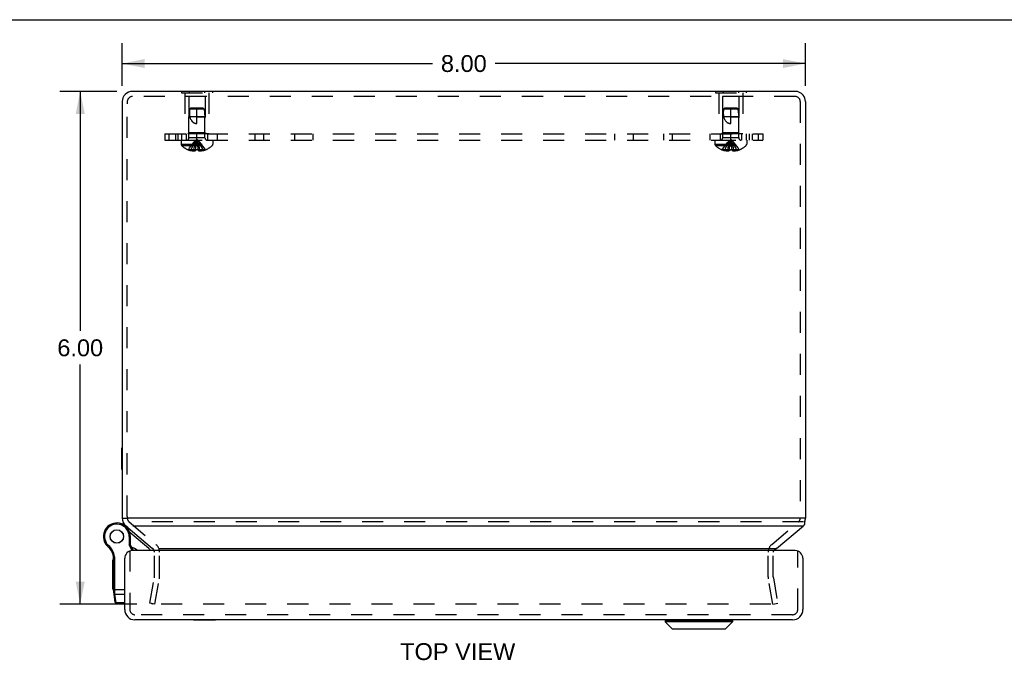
# Model space of a CAD drawing. Header units: inches. Extents: x 0 to 44.7, y 0 to 28.9.
# Tile 8 of 9: x 10.5 to 22, y 21.4 to 28.9. Entities that reach past the tile are written whole.
import ezdxf

# ---------------------------------------------------------------- set-up
doc = ezdxf.new("R2010")
doc.units = ezdxf.units.IN
doc.header["$LTSCALE"] = 2.460526
doc.header["$MEASUREMENT"] = 0
doc.linetypes.add('HIDDEN', pattern=[0.2, 0.1, -0.1])
doc.layers.get('0').update_dxf_attribs({"linetype": 'CONTINUOUS'})
for name, color, linetype in [('DEFAULT_2', 8, 'HIDDEN'), ('DIMENSIONS', 7, 'CONTINUOUS'), ('DOOR_ASSEMBLY', 7, 'CONTINUOUS'), ('SUBPANEL', 7, 'CONTINUOUS')]:
    doc.layers.add(name, color=color, linetype=linetype)
doc.styles.get("Standard").update_dxf_attribs({"font": 'arial.ttf'})
doc.dimstyles.new('DIMSTYLE_1', dxfattribs={"dimtxt": 0.197368, "dimasz": 0.263158, "dimexe": 0.09, "dimexo": 0.07, "dimgap": 0.0375, "dimtad": 0, "dimtih": 1, "dimtoh": 1, "dimzin": 4, "dimdsep": 46, "dimtxsty": 'Standard', "dimblk": '_FILLED', "dimblk1": '_FILLED', "dimblk2": '_FILLED', "dimcen": 0.09, "dimazin": 1, "dimtfac": 1, "dimtdec": 3, "dimtofl": 0, "dimtmove": 0, "dimatfit": 3, "dimldrblk": '_FILLED', "dimfxl": 0, "dimtolj": 1, "dimtzin": 4, "dimarcsym": 0})

# ---------------------------------------------------------------- blocks, each defined once
blk = doc.blocks.new('_FILLED')
at = {"color": 0, "linetype": 'ByBlock'}
blk.add_solid([(0, 0), (-1, 0.2), (-1, -0.2)], dxfattribs=at)
blk = doc.blocks.new('*D11')
at = {"layer": 'DIMENSIONS', "color": 2, "linetype": 'Continuous'}
for p, q in [((11.608, 28.108), (10.944, 28.108)), ((11.181, 28.108), (11.181, 25.305)), ((11.181, 22.107), (11.181, 24.91)), ((11.842, 22.107), (10.944, 22.107))]:
    blk.add_line(p, q, dxfattribs=at)
at = {"layer": 'DIMENSIONS', "color": 2, "linetype": 'Continuous', "xscale": 0.2631578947, "yscale": 0.2631578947, "zscale": 0.2631578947}
for p, rotation in [((11.181, 28.108), 90), ((11.181, 22.107), 270)]:
    blk.add_blockref('_FILLED', p, dxfattribs=dict(at, rotation=rotation))
at = {"layer": 'DIMENSIONS', "color": 2, "linetype": 'Continuous', "insert": (11.181, 25.206), "char_height": 0.1974, "width": 0.53634, "attachment_point": 2, "line_spacing_factor": 0.9}
blk.add_mtext('6.00', dxfattribs=at)
blk = doc.blocks.new('*D12')
at = {"layer": 'DIMENSIONS', "color": 2, "linetype": 'Continuous'}
for p, q in [((11.672, 28.172), (11.672, 28.671)), ((19.672, 28.172), (19.672, 28.671)), ((11.672, 28.434), (15.306, 28.434)), ((19.672, 28.434), (16.039, 28.434))]:
    blk.add_line(p, q, dxfattribs=at)
at = {"layer": 'DIMENSIONS', "color": 2, "linetype": 'Continuous', "xscale": 0.2631578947, "yscale": 0.2631578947, "zscale": 0.2631578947, "rotation": 180}
blk.add_blockref('_FILLED', (11.672, 28.434), dxfattribs=at)
at = {"layer": 'DIMENSIONS', "color": 2, "linetype": 'Continuous', "xscale": 0.2631578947, "yscale": 0.2631578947, "zscale": 0.2631578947}
blk.add_blockref('_FILLED', (19.672, 28.434), dxfattribs=at)
at = {"layer": 'DIMENSIONS', "color": 2, "linetype": 'Continuous', "insert": (15.672, 28.533), "char_height": 0.1974, "width": 0.53634, "attachment_point": 2, "line_spacing_factor": 0.9}
blk.add_mtext('8.00', dxfattribs=at)

msp = doc.modelspace()

# ---------------------------------------------------------------- linework, layer by layer
at = {"color": 7, "linetype": 'Continuous'}
for p, q in [((0, 28.947), (44.737, 28.947)), ((12.367, 28.112), (12.367, 28.108)), ((12.367, 28.112), (12.728, 28.112)), ((12.457, 28.112), (12.457, 28.108)), ((12.638, 28.112), (12.638, 28.108)), ((12.728, 28.112), (12.728, 28.108)), ((18.617, 28.112), (18.617, 28.108)), ((18.617, 28.112), (18.978, 28.112)), ((18.707, 28.112), (18.707, 28.108)), ((18.888, 28.112), (18.888, 28.108)), ((18.978, 28.112), (18.978, 28.108)), ((11.668, 23.681), (11.668, 23.937)), ((11.668, 23.937), (11.672, 23.937)), ((11.668, 23.681), (11.672, 23.681)), ((11.672, 23.115), (11.734, 23.115)), ((19.672, 23.115), (19.652, 23.115)), ((19.664, 23.05), (19.664, 23.082)), ((12.013, 22.772), (12.013, 22.773))]:
    msp.add_line(p, q, dxfattribs=at)
at = {"color": 3, "linetype": 'Continuous'}
for p, q in [((19.552, 28.108), (11.792, 28.108)), ((11.672, 27.988), (11.672, 23.115)), ((19.672, 27.988), (19.672, 23.115)), ((19.652, 23.115), (11.734, 23.115)), ((11.715, 23.023), (12.029, 22.76)), ((11.798, 23.023), (19.648, 23.023)), ((19.332, 22.76), (19.648, 23.023)), ((12.111, 22.76), (19.332, 22.76))]:
    msp.add_line(p, q, dxfattribs=at)
for points in [[(19.664, 23.05), (19.664, 23.052), (19.664, 23.053), (19.664, 23.055), (19.663, 23.057), (19.663, 23.059), (19.662, 23.061), (19.662, 23.062), (19.661, 23.064)], [(19.648, 23.023), (19.648, 23.024), (19.649, 23.024), (19.649, 23.025), (19.65, 23.026), (19.65, 23.026), (19.651, 23.027)], [(19.655, 23.031), (19.654, 23.03), (19.654, 23.03), (19.653, 23.029), (19.652, 23.029), (19.652, 23.028), (19.651, 23.027)], [(19.655, 23.031), (19.655, 23.031), (19.656, 23.032), (19.656, 23.032), (19.656, 23.032), (19.657, 23.032), (19.657, 23.033)], [(19.657, 23.033), (19.658, 23.034), (19.659, 23.035), (19.66, 23.036), (19.661, 23.037), (19.661, 23.038), (19.662, 23.04), (19.663, 23.041), (19.663, 23.043), (19.664, 23.044), (19.664, 23.046), (19.664, 23.048), (19.664, 23.05), (19.664, 23.05)], [(19.332, 22.76), (19.328, 22.757), (19.324, 22.755), (19.32, 22.752), (19.316, 22.749), (19.312, 22.746), (19.308, 22.743), (19.304, 22.74), (19.3, 22.736), (19.296, 22.733)]]:
    msp.add_lwpolyline(points, dxfattribs=at)
for centre, start, end in [((11.792, 27.988), 90, 180), ((19.552, 27.988), 0, 40.4027), ((11.792, 23.115), 180, 230), ((19.552, 23.115), 338.6312, 360)]:
    msp.add_arc(centre, 0.12, start, end, dxfattribs=at)
at = {"color": 7, "linetype": 'Continuous'}
msp.add_arc((19.552, 27.988), 0.12, 40.4027, 90, dxfattribs=at)
at = {"layer": 'DEFAULT_2', "color": 8, "linetype": 'HIDDEN'}
for p, q in [((19.552, 28.048), (11.792, 28.048)), ((12.367, 28.108), (12.367, 28.091)), ((12.367, 28.091), (12.728, 28.091)), ((12.407, 28.091), (12.407, 27.612)), ((12.452, 28.049), (12.452, 27.622)), ((12.642, 28.049), (12.452, 28.049)), ((12.457, 28.108), (12.457, 28.091)), ((12.638, 28.108), (12.638, 28.091)), ((12.642, 28.049), (12.642, 27.622)), ((12.687, 28.091), (12.687, 27.612)), ((12.728, 28.108), (12.728, 28.091)), ((18.617, 28.108), (18.617, 28.091)), ((18.617, 28.091), (18.978, 28.091)), ((18.657, 28.091), (18.657, 27.612)), ((18.702, 28.049), (18.702, 27.622)), ((18.892, 28.049), (18.702, 28.049)), ((18.707, 28.108), (18.707, 28.091)), ((18.888, 28.108), (18.888, 28.091)), ((18.892, 28.049), (18.892, 27.622)), ((18.937, 28.091), (18.937, 27.612)), ((18.978, 28.108), (18.978, 28.091)), ((11.732, 27.988), (11.732, 27.961)), ((11.732, 23.134), (11.732, 27.961)), ((12.462, 27.902), (12.453, 27.812)), ((12.473, 27.912), (12.462, 27.902)), ((12.632, 27.902), (12.462, 27.902)), ((12.621, 27.912), (12.473, 27.912)), ((12.547, 27.732), (12.547, 27.912)), ((12.621, 27.912), (12.632, 27.902)), ((12.632, 27.902), (12.641, 27.812)), ((18.712, 27.902), (18.703, 27.812)), ((18.723, 27.912), (18.712, 27.902)), ((18.882, 27.902), (18.712, 27.902)), ((18.871, 27.912), (18.723, 27.912)), ((18.797, 27.732), (18.797, 27.912)), ((18.871, 27.912), (18.882, 27.902)), ((18.882, 27.902), (18.891, 27.812)), ((19.612, 27.988), (19.612, 23.115)), ((12.453, 27.565), (12.453, 27.812)), ((12.641, 27.812), (12.453, 27.812)), ((12.547, 27.812), (12.641, 27.812)), ((12.641, 27.565), (12.641, 27.812)), ((18.703, 27.565), (18.703, 27.812)), ((18.891, 27.812), (18.703, 27.812)), ((18.797, 27.812), (18.891, 27.812)), ((18.891, 27.565), (18.891, 27.812)), ((12.687, 27.612), (12.407, 27.612)), ((12.452, 27.622), (12.442, 27.612)), ((12.642, 27.622), (12.452, 27.622)), ((12.641, 27.565), (12.453, 27.565)), ((12.642, 27.622), (12.652, 27.612)), ((18.937, 27.612), (18.657, 27.612)), ((18.702, 27.622), (18.692, 27.612)), ((18.892, 27.622), (18.702, 27.622)), ((18.891, 27.565), (18.703, 27.565)), ((18.892, 27.622), (18.902, 27.612)), ((12.361, 27.537), (12.361, 27.49)), ((12.361, 27.537), (12.734, 27.537)), ((12.361, 27.49), (12.734, 27.49)), ((12.367, 27.476), (12.728, 27.476)), ((12.532, 27.423), (12.534, 27.446)), ((12.556, 27.488), (12.553, 27.509)), ((12.559, 27.467), (12.556, 27.488)), ((12.561, 27.446), (12.558, 27.467)), ((12.563, 27.423), (12.561, 27.446)), ((12.734, 27.537), (12.734, 27.49)), ((18.611, 27.537), (18.984, 27.537)), ((18.611, 27.537), (18.611, 27.49)), ((18.611, 27.49), (18.984, 27.49)), ((18.617, 27.476), (18.978, 27.476)), ((18.782, 27.423), (18.784, 27.446)), ((18.806, 27.488), (18.803, 27.509)), ((18.809, 27.467), (18.806, 27.488)), ((18.811, 27.446), (18.808, 27.467)), ((18.813, 27.423), (18.811, 27.446)), ((18.984, 27.537), (18.984, 27.49)), ((12.448, 27.424), (12.448, 27.423)), ((12.448, 27.424), (12.449, 27.423)), ((12.532, 27.423), (12.449, 27.423)), ((12.479, 27.423), (12.479, 27.413)), ((12.513, 27.423), (12.513, 27.408)), ((12.532, 27.424), (12.532, 27.423)), ((12.532, 27.423), (12.532, 27.413)), ((12.563, 27.424), (12.563, 27.423)), ((12.563, 27.423), (12.563, 27.413)), ((12.646, 27.423), (12.563, 27.423)), ((12.582, 27.423), (12.582, 27.408)), ((12.616, 27.423), (12.616, 27.413)), ((12.646, 27.423), (12.647, 27.424)), ((12.647, 27.424), (12.647, 27.423)), ((18.698, 27.424), (18.698, 27.423)), ((18.699, 27.423), (18.698, 27.424)), ((18.782, 27.423), (18.699, 27.423)), ((18.729, 27.423), (18.729, 27.413)), ((18.763, 27.423), (18.763, 27.408)), ((18.782, 27.424), (18.787, 27.424)), ((18.782, 27.424), (18.782, 27.423)), ((18.782, 27.423), (18.782, 27.413)), ((18.792, 27.423), (18.787, 27.424)), ((18.792, 27.423), (18.797, 27.423)), ((18.813, 27.424), (18.813, 27.423)), ((18.896, 27.423), (18.813, 27.423)), ((18.813, 27.423), (18.813, 27.413)), ((18.832, 27.423), (18.832, 27.408)), ((18.866, 27.423), (18.866, 27.413)), ((18.897, 27.424), (18.896, 27.423)), ((18.897, 27.424), (18.897, 27.423)), ((11.732, 23.134), (11.732, 23.115)), ((11.754, 23.069), (12.067, 22.806)), ((19.648, 23.069), (11.798, 23.069)), ((19.278, 22.806), (19.591, 23.069)), ((12.05, 22.425), (12.05, 22.714)), ((12.11, 22.425), (12.11, 22.714)), ((19.235, 22.425), (19.235, 22.714)), ((19.295, 22.425), (19.295, 22.714)), ((11.997, 22.118), (12.049, 22.415)), ((12.056, 22.107), (12.108, 22.404)), ((19.289, 22.107), (19.237, 22.404)), ((19.296, 22.415), (19.348, 22.118)), ((12.056, 22.107), (11.997, 22.118)), ((19.265, 22.107), (12.026, 22.107)), ((19.289, 22.107), (19.348, 22.118))]:
    msp.add_line(p, q, dxfattribs=at)
for points in [[(12.463, 27.902), (12.462, 27.89), (12.461, 27.879), (12.46, 27.867), (12.46, 27.855), (12.46, 27.844), (12.461, 27.833), (12.462, 27.822), (12.463, 27.812)], [(12.463, 27.902), (12.468, 27.907), (12.471, 27.909)], [(18.713, 27.902), (18.712, 27.89), (18.711, 27.879), (18.71, 27.867), (18.71, 27.855), (18.71, 27.844), (18.711, 27.833), (18.712, 27.822), (18.713, 27.812)], [(18.713, 27.902), (18.718, 27.907), (18.721, 27.909)], [(12.463, 27.812), (12.465, 27.804), (12.468, 27.798), (12.47, 27.791), (12.473, 27.785), (12.476, 27.779), (12.479, 27.774), (12.482, 27.77), (12.485, 27.765), (12.488, 27.761), (12.491, 27.758), (12.494, 27.754), (12.497, 27.751), (12.5, 27.749), (12.503, 27.746), (12.507, 27.744), (12.51, 27.742), (12.513, 27.74), (12.517, 27.739), (12.52, 27.737), (12.524, 27.736), (12.528, 27.735), (12.531, 27.734), (12.535, 27.733), (12.539, 27.732), (12.543, 27.732), (12.547, 27.732)], [(18.713, 27.812), (18.715, 27.804), (18.718, 27.798), (18.72, 27.791), (18.723, 27.785), (18.726, 27.779), (18.729, 27.774), (18.732, 27.77), (18.735, 27.765), (18.738, 27.761), (18.741, 27.758), (18.744, 27.754), (18.747, 27.751), (18.75, 27.749), (18.753, 27.746), (18.757, 27.744), (18.76, 27.742), (18.763, 27.74), (18.767, 27.739), (18.77, 27.737), (18.774, 27.736), (18.778, 27.735), (18.781, 27.734), (18.785, 27.733), (18.789, 27.732), (18.793, 27.732), (18.797, 27.732)], [(12.448, 27.424), (12.462, 27.446), (12.477, 27.467), (12.493, 27.488), (12.51, 27.509), (12.528, 27.528), (12.547, 27.547)], [(12.479, 27.423), (12.488, 27.446), (12.499, 27.467), (12.51, 27.488), (12.521, 27.508), (12.534, 27.528), (12.547, 27.547)], [(12.513, 27.423), (12.517, 27.446), (12.523, 27.467), (12.528, 27.488), (12.534, 27.508), (12.541, 27.528), (12.547, 27.547)], [(12.534, 27.446), (12.536, 27.467), (12.539, 27.488), (12.542, 27.509), (12.544, 27.528), (12.547, 27.547)], [(12.536, 27.467), (12.539, 27.488), (12.542, 27.508), (12.544, 27.528), (12.547, 27.547)], [(12.582, 27.423), (12.578, 27.446), (12.572, 27.467), (12.567, 27.488), (12.561, 27.508), (12.554, 27.528), (12.547, 27.547)], [(12.553, 27.508), (12.55, 27.528), (12.547, 27.547)], [(12.553, 27.509), (12.55, 27.528), (12.547, 27.547)], [(12.616, 27.423), (12.607, 27.446), (12.596, 27.467), (12.585, 27.488), (12.573, 27.508), (12.561, 27.528), (12.547, 27.547)], [(12.647, 27.424), (12.633, 27.446), (12.618, 27.467), (12.602, 27.488), (12.585, 27.509), (12.567, 27.528), (12.547, 27.547)], [(18.698, 27.424), (18.712, 27.446), (18.727, 27.467), (18.743, 27.488), (18.76, 27.509), (18.778, 27.528), (18.797, 27.547)], [(18.729, 27.423), (18.738, 27.446), (18.749, 27.467), (18.76, 27.488), (18.771, 27.508), (18.784, 27.528), (18.797, 27.547)], [(18.763, 27.423), (18.767, 27.446), (18.773, 27.467), (18.778, 27.488), (18.784, 27.508), (18.791, 27.528), (18.797, 27.547)], [(18.784, 27.446), (18.786, 27.467), (18.789, 27.488), (18.792, 27.509), (18.794, 27.528), (18.797, 27.547)], [(18.786, 27.467), (18.789, 27.488), (18.792, 27.508), (18.794, 27.528), (18.797, 27.547)], [(18.832, 27.423), (18.828, 27.446), (18.822, 27.467), (18.817, 27.488), (18.811, 27.508), (18.804, 27.528), (18.797, 27.547)], [(18.803, 27.508), (18.8, 27.528), (18.797, 27.547)], [(18.803, 27.509), (18.8, 27.528), (18.797, 27.547)], [(18.897, 27.424), (18.883, 27.446), (18.868, 27.467), (18.852, 27.488), (18.835, 27.509), (18.817, 27.528), (18.797, 27.547)], [(18.866, 27.423), (18.857, 27.446), (18.846, 27.467), (18.835, 27.488), (18.823, 27.508), (18.811, 27.528), (18.797, 27.547)], [(12.513, 27.408), (12.509, 27.409), (12.504, 27.409), (12.5, 27.41), (12.496, 27.41), (12.492, 27.411), (12.488, 27.412), (12.483, 27.412), (12.479, 27.413)], [(12.532, 27.413), (12.53, 27.412), (12.527, 27.412), (12.525, 27.411), (12.522, 27.41), (12.52, 27.41), (12.517, 27.409), (12.515, 27.409), (12.513, 27.408)], [(12.563, 27.424), (12.558, 27.424), (12.553, 27.423), (12.547, 27.423), (12.542, 27.423), (12.537, 27.424), (12.532, 27.424)], [(12.582, 27.408), (12.58, 27.409), (12.578, 27.409), (12.575, 27.41), (12.573, 27.41), (12.57, 27.411), (12.568, 27.412), (12.565, 27.412), (12.563, 27.413)], [(12.616, 27.413), (12.611, 27.412), (12.607, 27.412), (12.603, 27.411), (12.599, 27.41), (12.595, 27.41), (12.59, 27.409), (12.586, 27.409), (12.582, 27.408)], [(18.763, 27.408), (18.759, 27.409), (18.754, 27.409), (18.75, 27.41), (18.746, 27.41), (18.742, 27.411), (18.738, 27.412), (18.733, 27.412), (18.729, 27.413)], [(18.782, 27.413), (18.78, 27.412), (18.777, 27.412), (18.775, 27.411), (18.772, 27.41), (18.77, 27.41), (18.767, 27.409), (18.765, 27.409), (18.763, 27.408)], [(18.813, 27.424), (18.808, 27.424), (18.803, 27.423), (18.797, 27.423)], [(18.832, 27.408), (18.83, 27.409), (18.828, 27.409), (18.825, 27.41), (18.823, 27.41), (18.82, 27.411), (18.818, 27.412), (18.815, 27.412), (18.813, 27.413)], [(18.866, 27.413), (18.861, 27.412), (18.857, 27.412), (18.853, 27.411), (18.849, 27.41), (18.845, 27.41), (18.84, 27.409), (18.836, 27.409), (18.832, 27.408)], [(12.018, 22.115), (12.018, 22.115), (12.018, 22.116), (12.018, 22.117)], [(12.026, 22.107), (12.026, 22.107), (12.025, 22.108), (12.024, 22.108), (12.024, 22.108), (12.023, 22.108), (12.023, 22.108), (12.022, 22.109), (12.022, 22.109), (12.021, 22.109), (12.021, 22.11), (12.02, 22.11), (12.02, 22.111), (12.019, 22.111), (12.019, 22.112), (12.019, 22.112), (12.019, 22.113), (12.019, 22.114), (12.018, 22.114), (12.018, 22.115), (12.018, 22.115)]]:
    msp.add_lwpolyline(points, dxfattribs=at)
for centre, radius, start, end in [((11.792, 27.988), 0.06, 90, 180), ((19.552, 27.988), 0.06, 0, 90), ((12.425, 27.565), 0.0282, 270, 360), ((12.67, 27.565), 0.0282, 180, 270), ((18.675, 27.565), 0.0282, 270, 360), ((18.92, 27.565), 0.0282, 180, 270), ((12.381, 27.49), 0.02, 180, 226.4862), ((12.547, 27.666), 0.262, 226.4862, 247.6643), ((12.547, 27.666), 0.262, 292.3357, 313.5138), ((12.714, 27.49), 0.02, 313.5138, 360), ((18.631, 27.49), 0.02, 180, 226.4862), ((18.797, 27.666), 0.262, 226.4862, 247.6643), ((18.797, 27.666), 0.262, 292.3357, 313.5138), ((18.964, 27.49), 0.02, 313.5138, 360), ((12.547, 27.666), 0.261, 247.9106, 254.8059), ((12.547, 27.666), 0.261, 285.1941, 292.0894), ((18.797, 27.666), 0.261, 247.9106, 254.8059), ((18.797, 27.666), 0.261, 285.1941, 292.0894), ((11.792, 23.115), 0.06, 180, 230), ((19.552, 23.115), 0.06, 310, 360), ((11.99, 22.714), 0.06, 0.6789, 50), ((11.99, 22.714), 0.12, 0, 50), ((19.355, 22.714), 0.12, 130, 180), ((19.355, 22.714), 0.06, 152.7669, 180), ((11.99, 22.425), 0.06, 350, 360), ((11.99, 22.425), 0.12, 350, 360), ((19.355, 22.425), 0.12, 180, 190), ((19.355, 22.425), 0.06, 180, 190)]:
    msp.add_arc(centre, radius, start, end, dxfattribs=at)
at = {"layer": 'DOOR_ASSEMBLY', "color": 7, "linetype": 'Continuous'}
for p, q in [((11.667, 23.045), (11.667, 23.045)), ((11.734, 22.995), (11.74, 23.002)), ((11.986, 22.757), (11.76, 22.946)), ((11.474, 22.819), (11.485, 22.826)), ((11.474, 22.819), (11.485, 22.826)), ((11.485, 22.826), (11.485, 22.826)), ((11.754, 22.899), (11.754, 22.801)), ((11.767, 22.899), (11.754, 22.899)), ((11.767, 22.899), (11.767, 22.804)), ((11.474, 22.819), (11.474, 22.819)), ((11.503, 22.783), (11.512, 22.793)), ((11.767, 22.804), (11.754, 22.801)), ((11.789, 22.733), (11.754, 22.801)), ((11.804, 22.733), (11.767, 22.804)), ((11.562, 22.284), (11.562, 22.624)), ((11.572, 22.624), (11.562, 22.624)), ((11.572, 22.616), (11.562, 22.616)), ((11.57, 22.663), (11.583, 22.665)), ((11.572, 22.267), (11.572, 22.643)), ((11.572, 22.643), (11.585, 22.643)), ((11.585, 22.263), (11.585, 22.643)), ((11.572, 22.564), (11.562, 22.564)), ((11.572, 22.556), (11.562, 22.556)), ((11.572, 22.486), (11.562, 22.486)), ((11.572, 22.284), (11.562, 22.284)), ((11.572, 22.284), (11.562, 22.284)), ((11.572, 22.279), (11.702, 22.279)), ((11.59, 22.126), (11.573, 22.25)), ((11.582, 22.264), (11.583, 22.264)), ((11.582, 22.264), (11.582, 22.264)), ((11.583, 22.264), (11.584, 22.264)), ((11.583, 22.264), (11.583, 22.264)), ((11.583, 22.264), (11.583, 22.264)), ((11.584, 22.264), (11.585, 22.264)), ((11.584, 22.264), (11.584, 22.264)), ((11.585, 22.264), (11.585, 22.264)), ((11.585, 22.262), (11.585, 22.263)), ((11.585, 22.261), (11.585, 22.262)), ((11.585, 22.259), (11.585, 22.261)), ((11.585, 22.258), (11.585, 22.259)), ((11.585, 22.257), (11.585, 22.258)), ((11.585, 22.256), (11.585, 22.257)), ((11.585, 22.252), (11.585, 22.254)), ((11.585, 22.251), (11.585, 22.252)), ((11.585, 22.25), (11.585, 22.251)), ((11.586, 22.249), (11.585, 22.25)), ((11.586, 22.248), (11.586, 22.249)), ((11.586, 22.247), (11.586, 22.248)), ((11.586, 22.245), (11.586, 22.247)), ((11.586, 22.244), (11.586, 22.245)), ((11.588, 22.223), (11.586, 22.244)), ((11.602, 22.122), (11.588, 22.223)), ((11.588, 22.223), (11.702, 22.223)), ((11.59, 22.126), (11.59, 22.126)), ((11.59, 22.126), (11.59, 22.126)), ((11.603, 22.115), (11.602, 22.122)), ((11.702, 22.122), (11.602, 22.122)), ((11.702, 22.115), (11.603, 22.115)), ((12.509, 21.919), (12.509, 21.923)), ((12.765, 21.919), (12.509, 21.919)), ((12.765, 21.919), (12.765, 21.923)), ((18.03, 21.92), (18.818, 21.92)), ((18.03, 21.92), (18.03, 21.901)), ((18.818, 21.92), (18.818, 21.901)), ((18.818, 21.901), (18.03, 21.901)), ((18.03, 21.901), (18.113, 21.818)), ((18.113, 21.818), (18.735, 21.818)), ((18.118, 21.816), (18.73, 21.816)), ((18.818, 21.901), (18.735, 21.818))]:
    msp.add_line(p, q, dxfattribs=at)
at = {"layer": 'DOOR_ASSEMBLY', "color": 8, "linetype": 'HIDDEN'}
for p, q in [((11.762, 22.733), (11.762, 22.043)), ((19.582, 22.043), (19.582, 22.733)), ((19.522, 21.983), (11.822, 21.983))]:
    msp.add_line(p, q, dxfattribs=at)
at = {"layer": 'DOOR_ASSEMBLY', "color": 3, "linetype": 'Continuous'}
for p, q in [((19.552, 22.733), (11.792, 22.733)), ((11.702, 22.043), (11.702, 22.643)), ((19.642, 22.643), (19.642, 22.043)), ((19.522, 21.923), (11.822, 21.923))]:
    msp.add_line(p, q, dxfattribs=at)
at = {"layer": 'DOOR_ASSEMBLY', "color": 7, "linetype": 'Continuous'}
for points in [[(11.572, 22.267), (11.572, 22.267), (11.572, 22.267), (11.572, 22.267), (11.572, 22.267), (11.572, 22.267), (11.572, 22.267), (11.572, 22.267), (11.572, 22.267), (11.572, 22.266), (11.572, 22.266), (11.572, 22.266), (11.572, 22.266), (11.572, 22.266), (11.572, 22.266), (11.572, 22.266), (11.572, 22.266), (11.572, 22.266), (11.572, 22.266), (11.573, 22.266), (11.573, 22.266), (11.573, 22.266), (11.573, 22.266), (11.573, 22.266), (11.573, 22.266), (11.573, 22.266), (11.573, 22.266), (11.573, 22.266), (11.573, 22.266), (11.573, 22.265), (11.574, 22.265), (11.574, 22.265), (11.574, 22.265), (11.574, 22.265), (11.574, 22.265), (11.574, 22.265), (11.574, 22.265), (11.574, 22.265), (11.574, 22.265), (11.575, 22.265), (11.575, 22.265), (11.575, 22.265), (11.575, 22.265), (11.575, 22.265), (11.575, 22.265), (11.575, 22.265), (11.576, 22.265), (11.576, 22.265), (11.576, 22.265), (11.576, 22.265), (11.576, 22.265), (11.576, 22.265), (11.577, 22.265), (11.577, 22.265), (11.577, 22.264), (11.577, 22.264), (11.577, 22.264), (11.577, 22.264), (11.578, 22.264), (11.578, 22.264), (11.578, 22.264), (11.578, 22.264), (11.578, 22.264), (11.578, 22.264), (11.579, 22.264), (11.579, 22.264), (11.579, 22.264), (11.579, 22.264), (11.579, 22.264), (11.58, 22.264), (11.58, 22.264), (11.58, 22.264), (11.58, 22.264), (11.58, 22.264), (11.581, 22.264), (11.581, 22.264), (11.581, 22.264), (11.581, 22.264), (11.582, 22.264)], [(11.573, 22.25), (11.573, 22.25), (11.573, 22.249), (11.573, 22.249), (11.573, 22.249), (11.573, 22.249), (11.573, 22.249), (11.573, 22.249), (11.573, 22.249), (11.573, 22.249), (11.573, 22.248), (11.574, 22.248), (11.574, 22.248), (11.574, 22.248), (11.574, 22.248), (11.574, 22.248), (11.574, 22.248), (11.574, 22.248), (11.574, 22.248), (11.574, 22.248), (11.574, 22.247), (11.574, 22.247), (11.574, 22.247), (11.574, 22.247), (11.575, 22.247), (11.575, 22.247), (11.575, 22.247), (11.575, 22.247), (11.575, 22.247), (11.575, 22.247), (11.575, 22.246), (11.575, 22.246), (11.575, 22.246), (11.576, 22.246), (11.576, 22.246), (11.576, 22.246), (11.576, 22.246), (11.576, 22.246), (11.576, 22.246), (11.576, 22.246), (11.576, 22.246), (11.577, 22.246), (11.577, 22.246), (11.577, 22.245), (11.577, 22.245), (11.577, 22.245), (11.577, 22.245), (11.578, 22.245), (11.578, 22.245), (11.578, 22.245), (11.578, 22.245), (11.578, 22.245), (11.578, 22.245), (11.579, 22.245), (11.579, 22.245), (11.579, 22.245), (11.579, 22.245), (11.579, 22.245), (11.579, 22.245), (11.58, 22.245), (11.58, 22.245), (11.58, 22.244), (11.58, 22.244), (11.58, 22.244), (11.581, 22.244), (11.581, 22.244), (11.581, 22.244), (11.581, 22.244), (11.581, 22.244), (11.582, 22.244), (11.582, 22.244), (11.582, 22.244), (11.582, 22.244), (11.582, 22.244), (11.583, 22.244), (11.583, 22.244), (11.583, 22.244), (11.583, 22.244), (11.583, 22.244), (11.584, 22.244), (11.584, 22.244), (11.584, 22.244), (11.584, 22.244), (11.584, 22.244), (11.585, 22.244), (11.585, 22.244), (11.585, 22.244), (11.585, 22.244), (11.586, 22.244), (11.586, 22.244), (11.586, 22.244)], [(11.585, 22.254), (11.585, 22.255), (11.585, 22.256)], [(11.575, 22.233), (11.575, 22.233), (11.576, 22.232), (11.576, 22.232), (11.576, 22.232), (11.576, 22.232), (11.576, 22.232), (11.576, 22.231), (11.576, 22.231), (11.576, 22.231), (11.576, 22.231), (11.576, 22.231), (11.576, 22.231), (11.576, 22.23), (11.576, 22.23), (11.576, 22.23), (11.576, 22.23), (11.576, 22.23), (11.577, 22.229), (11.577, 22.229), (11.577, 22.229), (11.577, 22.229), (11.577, 22.229), (11.577, 22.229), (11.577, 22.228), (11.577, 22.228), (11.577, 22.228), (11.577, 22.228), (11.578, 22.228), (11.578, 22.228), (11.578, 22.227), (11.578, 22.227), (11.578, 22.227), (11.578, 22.227), (11.578, 22.227), (11.579, 22.227), (11.579, 22.227), (11.579, 22.226), (11.579, 22.226), (11.579, 22.226), (11.579, 22.226), (11.579, 22.226), (11.58, 22.226), (11.58, 22.226), (11.58, 22.226), (11.58, 22.225), (11.58, 22.225), (11.58, 22.225), (11.581, 22.225), (11.581, 22.225), (11.581, 22.225), (11.581, 22.225), (11.581, 22.225), (11.582, 22.225), (11.582, 22.224), (11.582, 22.224), (11.582, 22.224), (11.582, 22.224), (11.582, 22.224), (11.583, 22.224), (11.583, 22.224), (11.583, 22.224), (11.583, 22.224), (11.583, 22.224), (11.584, 22.224), (11.584, 22.224), (11.584, 22.224), (11.584, 22.223), (11.584, 22.223), (11.585, 22.223), (11.585, 22.223), (11.585, 22.223), (11.585, 22.223), (11.586, 22.223), (11.586, 22.223), (11.586, 22.223), (11.586, 22.223), (11.586, 22.223), (11.587, 22.223), (11.587, 22.223), (11.587, 22.223), (11.587, 22.223), (11.587, 22.223), (11.588, 22.223), (11.588, 22.223), (11.588, 22.223), (11.588, 22.223)], [(11.59, 22.132), (11.59, 22.131), (11.59, 22.131), (11.59, 22.131), (11.59, 22.131), (11.59, 22.131), (11.59, 22.131), (11.59, 22.13), (11.59, 22.13), (11.59, 22.13), (11.59, 22.13), (11.59, 22.13), (11.59, 22.129), (11.59, 22.129), (11.59, 22.129), (11.59, 22.129), (11.591, 22.129), (11.591, 22.129), (11.591, 22.128), (11.591, 22.128), (11.591, 22.128), (11.591, 22.128), (11.591, 22.128), (11.591, 22.127), (11.591, 22.127), (11.591, 22.127), (11.592, 22.127), (11.592, 22.127), (11.592, 22.127), (11.592, 22.126), (11.592, 22.126), (11.592, 22.126), (11.592, 22.126), (11.592, 22.126), (11.593, 22.126), (11.593, 22.126), (11.593, 22.125), (11.593, 22.125), (11.593, 22.125), (11.593, 22.125), (11.593, 22.125), (11.594, 22.125), (11.594, 22.125), (11.594, 22.125), (11.594, 22.124), (11.594, 22.124), (11.594, 22.124), (11.595, 22.124), (11.595, 22.124), (11.595, 22.124), (11.595, 22.124), (11.595, 22.124), (11.595, 22.124), (11.596, 22.123), (11.596, 22.123), (11.596, 22.123), (11.596, 22.123), (11.596, 22.123), (11.597, 22.123), (11.597, 22.123), (11.597, 22.123), (11.597, 22.123), (11.597, 22.123), (11.598, 22.123), (11.598, 22.123), (11.598, 22.122), (11.598, 22.122), (11.598, 22.122), (11.599, 22.122), (11.599, 22.122), (11.599, 22.122), (11.599, 22.122), (11.599, 22.122), (11.6, 22.122), (11.6, 22.122), (11.6, 22.122), (11.6, 22.122), (11.601, 22.122), (11.601, 22.122), (11.601, 22.122), (11.601, 22.122), (11.601, 22.122), (11.602, 22.122), (11.602, 22.122), (11.602, 22.122), (11.602, 22.122), (11.602, 22.122)]]:
    msp.add_lwpolyline(points, dxfattribs=at)
for radius in [0.079, 0.078]:
    msp.add_circle((11.61, 22.899), radius, dxfattribs=at)
for centre, radius, start, end in [((11.61, 22.899), 0.158, 0, 210.265), ((11.61, 22.899), 0.144, 0, 210.265), ((11.573, 22.803), 0.26, 50, 68.622), ((11.596, 22.891), 0.129, 210.265, 229.2067), ((11.61, 22.899), 0.158, 210.2787, 232.6869), ((11.596, 22.891), 0.142, 210.265, 229.2067), ((11.373, 22.632), 0.2, 8.8401, 49.2067), ((11.373, 22.632), 0.213, 8.8401, 49.2067), ((11.71, 22.577), 0.21, 48.2712, 69.7019), ((11.924, 22.684), 0.095, 31.1408, 50), ((11.447, 22.643), 0.125, 0, 8.8401), ((11.447, 22.643), 0.138, 0, 8.8401), ((11.697, 22.267), 0.125, 180, 187.9618), ((11.603, 22.128), 0.013, 187.9757, 270), ((18.033, 21.92), 0.00305, 89.9999, 180), ((18.815, 21.92), 0.00305, 0, 90.0001), ((18.118, 21.823), 0.0071, 225, 270), ((18.73, 21.823), 0.0071, 270, 315)]:
    msp.add_arc(centre, radius, start, end, dxfattribs=at)
at = {"layer": 'DOOR_ASSEMBLY', "color": 3, "linetype": 'Continuous'}
for centre, radius, start, end in [((11.792, 22.643), 0.09, 90, 180), ((19.552, 22.643), 0.09, 0, 90), ((11.822, 22.043), 0.12, 180, 270), ((19.522, 22.043), 0.12, 270, 360)]:
    msp.add_arc(centre, radius, start, end, dxfattribs=at)
at = {"layer": 'DOOR_ASSEMBLY', "color": 8, "linetype": 'HIDDEN'}
for centre, start, end in [((11.822, 22.043), 180, 270), ((19.522, 22.043), 270, 360)]:
    msp.add_arc(centre, 0.06, start, end, dxfattribs=at)
at = {"layer": 'SUBPANEL', "color": 8, "linetype": 'HIDDEN'}
for p, q in [((12.172, 27.612), (12.172, 27.537)), ((12.172, 27.612), (19.172, 27.612)), ((12.224, 27.537), (12.224, 27.612)), ((12.297, 27.612), (12.297, 27.537)), ((12.326, 27.537), (12.326, 27.612)), ((12.366, 27.612), (12.366, 27.537)), ((12.422, 27.612), (12.422, 27.537)), ((12.547, 27.537), (12.547, 27.612)), ((12.672, 27.612), (12.672, 27.537)), ((12.789, 27.537), (12.789, 27.612)), ((13.229, 27.537), (13.229, 27.612)), ((13.33, 27.537), (13.33, 27.612)), ((13.688, 27.612), (13.688, 27.537)), ((13.906, 27.612), (13.906, 27.537)), ((17.438, 27.612), (17.438, 27.537)), ((17.656, 27.612), (17.656, 27.537)), ((18.015, 27.537), (18.015, 27.612)), ((18.116, 27.537), (18.116, 27.612)), ((18.556, 27.537), (18.556, 27.612)), ((18.672, 27.612), (18.672, 27.537)), ((18.797, 27.537), (18.797, 27.612)), ((18.922, 27.612), (18.922, 27.537)), ((18.978, 27.612), (18.978, 27.537)), ((19.018, 27.537), (19.018, 27.612)), ((19.047, 27.612), (19.047, 27.537)), ((19.121, 27.537), (19.121, 27.612)), ((19.172, 27.612), (19.172, 27.537)), ((12.172, 27.537), (19.172, 27.537))]:
    msp.add_line(p, q, dxfattribs=at)

# ---------------------------------------------------------------- texts
at = {"layer": 'DIMENSIONS', "color": 2, "linetype": 'Continuous', "insert": (15.601, 21.65), "char_height": 0.1974, "width": 1.34489, "attachment_point": 2, "line_spacing_factor": 0.9}
msp.add_mtext('TOP VIEW', dxfattribs=at)

# ---------------------------------------------------------------- dimensions: what is measured, and where the dimension line sits
at = {"layer": 'DIMENSIONS', "color": 2, "linetype": 'Continuous'}
dim = msp.add_linear_dim(base=(19.672, 28.434), p1=(11.672, 28.102), p2=(19.672, 28.102), dimstyle='DIMSTYLE_1', dxfattribs=at)
dim.commit()
dim.dimension.update_dxf_attribs({"geometry": '*D12', "text_midpoint": (15.671, 28.433), "dimtype": 160})
dim = msp.add_linear_dim(base=(11.181, 28.108), p1=(11.912, 22.107), p2=(11.678, 28.108), angle=90, dimstyle='DIMSTYLE_1', dxfattribs=at)
dim.commit()
dim.dimension.update_dxf_attribs({"geometry": '*D11', "text_midpoint": (11.179, 25.107), "dimtype": 160})

doc.saveas('drawing.dxf')
